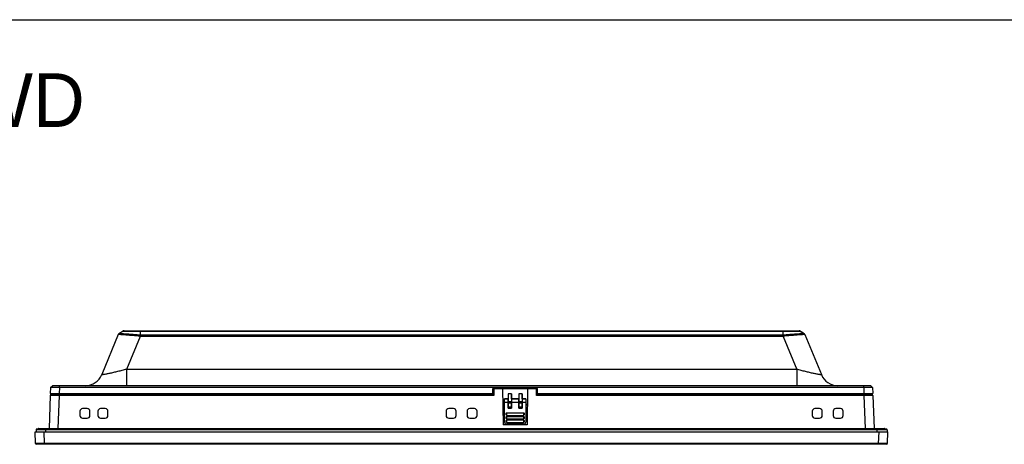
# Model space of a CAD drawing. Header units: millimetres. Extents: x 0 to 1682, y 0 to 1188.
# Tile 11 of 20: x 317 to 868, y 950 to 1188. Entities that reach past the tile are written whole.
import ezdxf

# ---------------------------------------------------------------- set-up
doc = ezdxf.new("R2010")
doc.units = ezdxf.units.MM
doc.header["$LTSCALE"] = 92.51
for name, color, linetype in [('2D-MDP_1950WD-FORMAT', 7, 'CONTINUOUS'), ('2D-MDP_1950WD-TEXT', 7, 'CONTINUOUS'), ('FRONT_BEZEL-RT1951WD-SHAPE', 7, 'CONTINUOUS'), ('GASKET-RT1951WD_BASE-SHAPE', 7, 'CONTINUOUS'), ('REAR_CASE-MDP_1950WD_V3-1-SHAPE', 7, 'CONTINUOUS')]:
    doc.layers.add(name, color=color, linetype=linetype)
doc.styles.get("Standard").update_dxf_attribs({"font": 'gothic.ttf'})

msp = doc.modelspace()

# ---------------------------------------------------------------- linework, layer by layer
at = {"layer": '2D-MDP_1950WD-FORMAT', "color": 7, "linetype": 'Continuous'}
msp.add_line((0, 1188), (1682, 1188), dxfattribs=at)
at = {"layer": 'FRONT_BEZEL-RT1951WD-SHAPE', "color": 7, "linetype": 'Continuous'}
for p, q in [((582.455251, 981.724662), (587.455251, 981.724662)), ((582.455251, 981.724662), (582.455251, 977.742112)), ((587.455251, 981.724662), (587.81308, 961.224662)), ((601.455251, 981.724662), (601.097422, 961.224662)), ((601.455251, 981.724662), (606.455251, 981.724662)), ((606.455251, 977.742112), (606.455251, 981.724662)), ((334.164752, 977.742112), (333.5216, 959.324662)), ((582.455251, 978.224662), (334.664447, 978.224662)), ((339.161706, 977.742112), (338.518554, 959.324662)), ((339.161706, 977.742112), (339.161706, 978.224662)), ((582.455251, 977.742112), (339.161706, 977.742112)), ((794.246055, 978.224662), (606.455251, 978.224662)), ((789.748796, 977.742112), (606.455251, 977.742112)), ((789.748796, 977.742112), (789.748796, 978.224662)), ((789.748796, 977.742112), (790.391947, 959.324662)), ((794.74575, 977.742112), (795.388901, 959.324662)), ((354.905251, 970.424662), (352.305251, 970.424662)), ((365.005251, 970.424662), (362.405251, 970.424662)), ((559.905251, 970.424662), (557.305251, 970.424662)), ((571.605251, 970.424662), (569.005251, 970.424662)), ((587.616213, 972.503166), (588.455251, 972.503166)), ((600.455251, 972.503166), (601.294289, 972.503166)), ((764.905251, 970.424662), (762.305251, 970.424662)), ((776.605251, 970.424662), (774.005251, 970.424662)), ((350.805251, 968.924662), (350.805251, 966.524662)), ((352.305251, 965.024662), (354.905251, 965.024662)), ((356.405251, 966.524662), (356.405251, 968.924662)), ((360.905251, 968.924662), (360.905251, 966.524662)), ((362.405251, 965.024662), (365.005251, 965.024662)), ((366.505251, 966.524662), (366.505251, 968.924662)), ((555.805251, 968.924662), (555.805251, 966.524662)), ((557.305251, 965.024662), (559.905251, 965.024662)), ((561.405251, 966.524662), (561.405251, 968.924662)), ((567.505251, 968.924662), (567.505251, 966.524662)), ((569.005251, 965.024662), (571.605251, 965.024662)), ((573.105251, 966.524662), (573.105251, 968.924662)), ((760.805251, 968.924662), (760.805251, 966.524662)), ((762.305251, 965.024662), (764.905251, 965.024662)), ((766.405251, 966.524662), (766.405251, 968.924662)), ((772.505251, 968.924662), (772.505251, 966.524662)), ((774.005251, 965.024662), (776.605251, 965.024662)), ((778.105251, 966.524662), (778.105251, 968.924662)), ((601.097422, 961.224662), (587.81308, 961.224662)), ((325.982247, 950.924357), (325.755251, 957.424662)), ((325.755251, 957.424662), (803.155251, 957.424662)), ((330.979201, 950.924357), (330.752205, 957.424662)), ((797.931301, 950.924357), (798.158297, 957.424662)), ((802.928255, 950.924357), (803.155251, 957.424662)), ((326.499696, 950.424662), (325.982247, 950.924357)), ((325.982281, 950.924293), (326.499696, 950.424662)), ((802.410806, 950.424662), (326.499696, 950.424662)), ((330.979201, 950.424662), (330.979201, 950.924357)), ((797.931301, 950.924357), (330.979201, 950.924357)), ((797.931301, 950.424662), (797.931301, 950.924357)), ((802.410806, 950.424662), (802.928255, 950.924357)), ((802.410806, 950.424662), (802.928221, 950.924293))]:
    msp.add_line(p, q, dxfattribs=at)
for centre, radius, start, end in [((334.664447, 977.724662), 0.5, 90, 178), ((794.246055, 977.724662), 0.5, 2, 90), ((352.305251, 968.924662), 1.5, 90, 180), ((354.905251, 968.924662), 1.5, 0, 90), ((362.405251, 968.924662), 1.5, 90, 180), ((365.005251, 968.924662), 1.5, 0, 90), ((557.305251, 968.924662), 1.5, 90, 180), ((559.905251, 968.924662), 1.5, 0, 90), ((569.005251, 968.924662), 1.5, 90, 180), ((571.605251, 968.924662), 1.5, 0, 90), ((762.305251, 968.924662), 1.5, 90, 180), ((764.905251, 968.924662), 1.5, 0, 90), ((774.005251, 968.924662), 1.5, 90, 180), ((776.605251, 968.924662), 1.5, 0, 90), ((352.305251, 966.524662), 1.5, 180, 270), ((354.905251, 966.524662), 1.5, 270, 0), ((362.405251, 966.524662), 1.5, 180, 270), ((365.005251, 966.524662), 1.5, 270, 0), ((557.305251, 966.524662), 1.5, 180, 270), ((559.905251, 966.524662), 1.5, 270, 0), ((569.005251, 966.524662), 1.5, 180, 270), ((571.605251, 966.524662), 1.5, 270, 0), ((762.305251, 966.524662), 1.5, 180, 270), ((764.905251, 966.524662), 1.5, 270, 0), ((774.005251, 966.524662), 1.5, 180, 270), ((776.605251, 966.524662), 1.5, 270, 0)]:
    msp.add_arc(centre, radius, start, end, dxfattribs=at)
for points, knots in [([(339.161706, 977.742112), (338.836745, 977.743244), (338.199321, 977.74525), (337.273917, 977.747517), (336.421059, 977.748938), (335.770894, 977.749403), (335.311338, 977.74926), (335.020182, 977.748919), (334.768892, 977.748375), (334.559987, 977.747556), (334.413119, 977.7468), (334.318551, 977.745802), (334.264434, 977.745504), (334.223642, 977.743987), (334.191121, 977.745239), (334.177485, 977.741162), (334.164827, 977.744145), (334.164752, 977.742112)], [0, 0, 0, 0, 0.195092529, 0.3826805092, 0.5555703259, 0.7071085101, 0.7730097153, 0.8314639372, 0.8819090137, 0.9238602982, 0.95691537, 0.9700045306, 0.9807576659, 0.989150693, 0.9951613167, 0.9987781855, 1, 1, 1, 1]), ([(794.74575, 977.742112), (794.745675, 977.744145), (794.733018, 977.741162), (794.719385, 977.745239), (794.686868, 977.743987), (794.646082, 977.745504), (794.591972, 977.745802), (794.497414, 977.7468), (794.350556, 977.747556), (794.141662, 977.748375), (793.890381, 977.748919), (793.599233, 977.74926), (793.139688, 977.749403), (792.489533, 977.748938), (791.636671, 977.747517), (790.711237, 977.74525), (790.07378, 977.743244), (789.748796, 977.742112)], [0, 0, 0, 0, 0.0012215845, 0.0048379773, 0.0108479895, 0.0192395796, 0.0299911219, 0.0430791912, 0.0761311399, 0.1180803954, 0.1685239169, 0.2269764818, 0.2928758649, 0.4444115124, 0.6172993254, 0.8048939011, 1, 1, 1, 1]), ([(330.979201, 950.924357), (330.654785, 950.923187), (330.018523, 950.921113), (329.094821, 950.918767), (328.243468, 950.917297), (327.594249, 950.916806), (327.13508, 950.916955), (326.843821, 950.917285), (326.592202, 950.917893), (326.382533, 950.918587), (326.217107, 950.919842), (326.107124, 950.920354), (326.042971, 950.922109), (326.011524, 950.921607), (325.993932, 950.924504), (325.983948, 950.922682), (325.982281, 950.924293)], [0, 0, 0, 0, 0.1947663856, 0.3819864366, 0.5545521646, 0.7058829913, 0.7717485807, 0.8302194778, 0.8807384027, 0.9228218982, 0.9560629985, 0.9801414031, 0.9886714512, 0.9948309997, 0.9986082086, 1, 1, 1, 1]), ([(802.928221, 950.924293), (802.926553, 950.92268), (802.916561, 950.924505), (802.898956, 950.921606), (802.867487, 950.922108), (802.803298, 950.920353), (802.693268, 950.919841), (802.527794, 950.918586), (802.318085, 950.917892), (802.066429, 950.917285), (801.775134, 950.916955), (801.315923, 950.916806), (800.666656, 950.917297), (799.815295, 950.918768), (798.891719, 950.921114), (798.255601, 950.923187), (797.931301, 950.924357)], [0, 0, 0, 0, 0.0013928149, 0.005172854, 0.011336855, 0.0198726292, 0.0439631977, 0.0772137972, 0.119304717, 0.1698307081, 0.22830921, 0.2941818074, 0.4455231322, 0.6181003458, 0.8053030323, 1, 1, 1, 1])]:
    msp.add_open_spline(points, degree=3, knots=knots, dxfattribs=at)
at = {"layer": 'GASKET-RT1951WD_BASE-SHAPE', "color": 7, "linetype": 'Continuous'}
for p, q in [((327.755251, 959.324662), (801.155251, 959.324662)), ((331.755251, 957.424662), (331.755251, 959.324662)), ((797.155251, 957.424662), (797.155251, 959.324662)), ((326.255251, 958.524662), (326.255251, 957.424662)), ((802.655251, 958.524662), (326.255251, 958.524662)), ((802.255251, 958.924662), (326.655251, 958.924662)), ((327.461312, 959.084662), (801.44919, 959.084662)), ((802.655251, 958.524662), (802.655251, 957.424662))]:
    msp.add_line(p, q, dxfattribs=at)
for centre, radius, start, end in [((327.755251, 959.024662), 0.3, 90, 168.46304097), ((801.155251, 959.024662), 0.3, 11.53695903, 90), ((326.655251, 958.524662), 0.4, 90, 180), ((327.265353, 959.124662), 0.2, 270, 348.46304097), ((801.645149, 959.124662), 0.2, 191.53695903, 270), ((802.255251, 958.524662), 0.4, 0, 90)]:
    msp.add_arc(centre, radius, start, end, dxfattribs=at)
at = {"layer": 'REAR_CASE-MDP_1950WD_V3-1-SHAPE', "color": 7, "linetype": 'Continuous'}
for p, q in [((372.290285, 1011.796962), (363.01226, 989.397828)), ((372.313092, 1011.848836), (372.290286, 1011.796964)), ((372.290288, 1011.79697), (372.294394, 1011.806736)), ((372.349982, 1011.917519), (372.308707, 1011.838724)), ((372.318535, 1011.85895), (372.313092, 1011.848836)), ((372.338361, 1011.895788), (372.323222, 1011.86766)), ((372.324984, 1011.871834), (372.335075, 1011.890934)), ((372.335075, 1011.890934), (372.337203, 1011.894837)), ((372.39678, 1011.990522), (372.349982, 1011.917519)), ((372.36662, 1011.948296), (372.350445, 1011.918243)), ((372.448135, 1012.057352), (372.39678, 1011.990522)), ((372.576623, 1012.198726), (372.500645, 1012.124782)), ((374.919389, 1013.756135), (372.658507, 1012.245462)), ((372.660524, 1012.247939), (372.661884, 1012.25068)), ((374.919439, 1013.756185), (372.66135, 1012.248518)), ((372.663961, 1012.249963), (372.661351, 1012.24852)), ((374.920351, 1013.757077), (374.919494, 1013.756205)), ((375.126543, 1013.86201), (375.04464, 1013.827349)), ((375.211201, 1013.889257), (375.126543, 1013.86201)), ((375.297946, 1013.908874), (375.211201, 1013.889257)), ((375.38609, 1013.920707), (375.297946, 1013.908874)), ((375.474937, 1013.924662), (375.38609, 1013.920707)), ((375.474503, 1013.924662), (753.435999, 1013.924662)), ((384.439133, 1010.815233), (376.791869, 992.353104)), ((744.344015, 1010.804927), (384.56648, 1010.804927)), ((384.59533, 1013.662001), (384.59533, 1011.455049)), ((384.59533, 1013.662001), (744.315172, 1013.662001)), ((744.315172, 1011.455049), (384.59533, 1011.455049)), ((744.315172, 1013.662001), (744.315172, 1011.455049)), ((744.471369, 1010.815232), (752.118633, 992.353104)), ((753.6993, 1013.889257), (753.612556, 1013.908874)), ((753.783958, 1013.86201), (753.6993, 1013.889257)), ((753.865861, 1013.827349), (753.783958, 1013.86201)), ((753.94436, 1013.785549), (753.865861, 1013.827349)), ((753.991064, 1013.756178), (753.94436, 1013.785549)), ((753.991008, 1013.756205), (753.99016, 1013.757071)), ((756.249154, 1012.248517), (753.991062, 1013.756185)), ((753.991113, 1013.756135), (756.251994, 1012.245462)), ((756.255839, 1012.261926), (756.198924, 1012.301548)), ((756.249152, 1012.248518), (756.245968, 1012.250223)), ((756.480661, 1012.040931), (756.409814, 1012.124829)), ((756.543847, 1011.948354), (756.480661, 1012.040931)), ((756.562226, 1011.914575), (756.515421, 1011.988101)), ((756.560947, 1011.916584), (756.543847, 1011.948354)), ((756.603425, 1011.835227), (756.562226, 1011.914575)), ((756.597389, 1011.848881), (756.582973, 1011.875663)), ((756.620216, 1011.796965), (756.597389, 1011.848881)), ((756.620213, 1011.79697), (765.898242, 989.397828)), ((376.791869, 992.353104), (376.791869, 983.224662)), ((752.118633, 992.353104), (376.791869, 992.353104)), ((752.118633, 992.353104), (752.118633, 983.224662)), ((334.321307, 982.225271), (334.202555, 978.824662)), ((334.321307, 982.225271), (335.356207, 983.224662)), ((334.321444, 982.225528), (334.321307, 982.225271)), ((793.554295, 983.224662), (335.356207, 983.224662)), ((339.318261, 982.225271), (339.199509, 978.824662)), ((339.318261, 982.225271), (339.318261, 983.224662)), ((789.59224, 982.225271), (339.318261, 982.225271)), ((581.955251, 981.724662), (606.955251, 981.724662)), ((581.955251, 978.224662), (581.955251, 981.724662)), ((606.955251, 978.224662), (606.955251, 981.724662)), ((789.59224, 982.225271), (789.59224, 983.224662)), ((789.59224, 982.225271), (789.710992, 978.824662)), ((794.589058, 982.225528), (793.554295, 983.224662)), ((794.589195, 982.225271), (793.554295, 983.224662)), ((794.589195, 982.225271), (794.589058, 982.225528)), ((794.589195, 982.225271), (794.707946, 978.824662)), ((334.202555, 978.824662), (581.955251, 978.824662)), ((334.881603, 978.224662), (334.881603, 978.824662)), ((334.881603, 978.224662), (339.161706, 978.224662)), ((339.178557, 978.224662), (339.178557, 978.824662)), ((581.955251, 980.724662), (582.455251, 980.724662)), ((588.455251, 975.861687), (590.455251, 975.861687)), ((588.455251, 962.824662), (588.455251, 975.861687)), ((590.468944, 975.820576), (588.455251, 975.820576)), ((590.455251, 978.724662), (590.455251, 975.861687)), ((590.455251, 975.861687), (590.468944, 975.820576)), ((592.44377, 978.724662), (590.466732, 978.724662)), ((590.466732, 978.724662), (590.562474, 974.122148)), ((592.44377, 978.724662), (592.348028, 974.122148)), ((592.455251, 975.861687), (592.441558, 975.820576)), ((596.468944, 975.820576), (592.441558, 975.820576)), ((592.455251, 975.861687), (592.455251, 978.724662)), ((592.455251, 975.861687), (596.455251, 975.861687)), ((596.455251, 978.724662), (596.455251, 975.861687)), ((596.455251, 975.861687), (596.468944, 975.820576)), ((598.44377, 978.724662), (596.466732, 978.724662)), ((596.466732, 978.724662), (596.562474, 974.122148)), ((598.44377, 978.724662), (598.348028, 974.122148)), ((598.455251, 975.861687), (598.441558, 975.820576)), ((600.455251, 975.820576), (598.441558, 975.820576)), ((598.455251, 975.861687), (598.455251, 978.724662)), ((598.455251, 975.861687), (600.455251, 975.861687)), ((600.455251, 975.861687), (600.455251, 962.824662)), ((606.455251, 980.724662), (606.955251, 980.724662)), ((606.955251, 978.824662), (794.707946, 978.824662)), ((789.731945, 978.224662), (789.731945, 978.824662)), ((789.748796, 978.224662), (794.028899, 978.224662)), ((794.028899, 978.224662), (794.028899, 978.824662)), ((588.455251, 972.724662), (587.612346, 972.724662)), ((590.502005, 973.893116), (588.455251, 973.893116)), ((590.503937, 970.724662), (590.502005, 973.893116)), ((590.503937, 970.724662), (592.406565, 970.724662)), ((592.348028, 974.122148), (590.562474, 974.122148)), ((592.341793, 973.356103), (590.568709, 973.356103)), ((590.568709, 973.356103), (590.568709, 971.224662)), ((592.341793, 971.224662), (590.568709, 971.224662)), ((592.341793, 973.356103), (592.341793, 971.224662)), ((592.406565, 970.724662), (592.408496, 973.893116)), ((596.502005, 973.893116), (592.408496, 973.893116)), ((596.503937, 970.724662), (596.502005, 973.893116)), ((596.503937, 970.724662), (598.406565, 970.724662)), ((598.348028, 974.122148), (596.562474, 974.122148)), ((598.341793, 973.356103), (596.568709, 973.356103)), ((596.568709, 973.356103), (596.568709, 971.224662)), ((598.341793, 971.224662), (596.568709, 971.224662)), ((598.341793, 973.356103), (598.341793, 971.224662)), ((598.406565, 970.724662), (598.408496, 973.893116)), ((600.455251, 973.893116), (598.408496, 973.893116)), ((601.298155, 972.724662), (600.455251, 972.724662)), ((589.455251, 966.959449), (589.455251, 967.707325)), ((589.455251, 964.959449), (589.455251, 965.707325)), ((589.755251, 968.040063), (599.155251, 968.040063)), ((589.755251, 966.626711), (589.755251, 968.040063)), ((589.755251, 966.626711), (599.155251, 966.626711)), ((589.755251, 966.040063), (599.155251, 966.040063)), ((589.755251, 964.626711), (589.755251, 966.040063)), ((599.155251, 968.040063), (599.155251, 966.626711)), ((599.155251, 966.040063), (599.155251, 964.626711)), ((599.455251, 967.707325), (599.455251, 966.959449)), ((599.455251, 965.707325), (599.455251, 964.959449)), ((589.455251, 962.959449), (589.455251, 963.707325)), ((589.455251, 961.824662), (599.455251, 961.824662)), ((589.755251, 964.626711), (599.155251, 964.626711)), ((589.755251, 964.040063), (599.155251, 964.040063)), ((589.755251, 962.626711), (589.755251, 964.040063)), ((589.755251, 962.626711), (599.155251, 962.626711)), ((599.155251, 964.040063), (599.155251, 962.626711)), ((599.455251, 963.707325), (599.455251, 962.959449))]:
    msp.add_line(p, q, dxfattribs=at)
for points in [[(372.500645, 1012.124782), (372.429794, 1012.040869), (372.36662, 1011.948296)], [(372.661356, 1012.248522), (372.619564, 1012.219077), (372.560772, 1012.171878), (372.503221, 1012.117939), (372.448135, 1012.057352)], [(372.711626, 1012.30158), (372.654563, 1012.26185), (372.576623, 1012.198726)], [(374.920277, 1013.757028), (374.704999, 1013.613881), (374.320454, 1013.359055), (373.915481, 1013.091719), (373.490144, 1012.811869), (373.044486, 1012.519489), (372.711581, 1012.301549)], [(375.04464, 1013.827349), (374.96614, 1013.785548), (374.919438, 1013.756178)], [(753.612556, 1013.908874), (753.524412, 1013.920707), (753.435565, 1013.924662)], [(756.19892, 1012.30155), (755.866015, 1012.51949), (755.420356, 1012.811871), (754.995018, 1013.091721), (754.590044, 1013.359058), (754.2055, 1013.613883), (753.990225, 1013.757028)], [(756.408734, 1012.116464), (756.350961, 1012.17081), (756.291897, 1012.218364), (756.249148, 1012.248521)], [(756.409814, 1012.124829), (756.333834, 1012.198765), (756.255839, 1012.261926)], [(756.515421, 1011.988101), (756.463981, 1012.05542), (756.408734, 1012.116464)], [(756.620285, 1011.796809), (756.612744, 1011.81453), (756.606556, 1011.828093)]]:
    msp.add_lwpolyline(points, dxfattribs=at)
for centre, radius, start, end in [((373.208972, 1011.422676), 0.991989, 153.86764279, 157.49686882), ((373.211883, 1011.41517), 0.997551, 154.79232082, 156.88814733), ((373.214649, 1011.413882), 1.000602, 154.01471071, 154.79306042), ((373.215607, 1011.413416), 1.001668, 153.41760824, 154.01475394), ((373.216269, 1011.413085), 1.002408, 152.76484987, 153.41760978), ((373.213543, 1011.420459), 0.997069, 151.83590774, 153.11850642), ((373.213583, 1011.420452), 0.997108, 149.36716454, 150.43429091), ((373.211285, 1011.421836), 0.994425, 146.18525932, 149.36831672), ((373.215375, 1011.417897), 1.000016, 129.24111699, 146.12815485), ((373.212726, 1011.42019), 0.996565, 123.55530008, 129.20659342), ((372.839972, 1012.10497), 0.234794, 123.1493506, 125.95406277), ((375.474959, 1012.924664), 0.999997, 90.00000301, 123.74999983), ((375.474503, 1012.924662), 1, 90, 123.65739216), ((383.539577, 998.907485), 11.941677, 85.06685743, 85.67986611), ((745.511326, 998.171613), 13.338369, 94.69253024, 95.14506752), ((745.370577, 998.910822), 11.938323, 94.31967411, 94.93288791), ((753.435543, 1012.924664), 0.999997, 56.25000414, 90.00000177), ((753.435999, 1012.924662), 1, 56.34261329, 90), ((755.694812, 1011.416865), 1.000973, 39.53395963, 56.40853149), ((755.653, 1011.968809), 0.658947, 25.06888017, 25.32539996), ((755.699862, 1011.422159), 0.993709, 33.81994543, 39.48388683), ((755.699634, 1011.422104), 0.99393, 31.16864909, 33.81526629), ((755.697436, 1011.420756), 0.996507, 30.40488903, 31.16956282), ((755.696828, 1011.420399), 0.997213, 29.44462713, 30.40488756), ((755.696545, 1011.420239), 0.997538, 28.16403847, 29.44465), ((755.697293, 1011.420634), 0.996692, 26.00340204, 28.16429173), ((755.69455, 1011.413246), 1.002052, 25.97091558, 27.20285684), ((755.699986, 1011.421947), 0.993696, 24.14102668, 26.00346225), ((755.698461, 1011.415114), 0.997718, 22.50287019, 25.97282185), ((755.703946, 1011.423722), 0.989356, 22.50070514, 24.14099678), ((353.773465, 993.224662), 10, 270.50782605, 337.5), ((775.137037, 993.224662), 10, 202.5, 269.64684433), ((589.455251, 962.824662), 1, 180, 270), ((599.455251, 962.824662), 1, 270, 0)]:
    msp.add_arc(centre, radius, start, end, dxfattribs=at)
for centre, major_axis, start_param, end_param in [((590.467116, 973.823317), (0, 2), -1.5358897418, -0.0523598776), ((592.443385, 973.823317), (0, 2), 0.0523598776, 1.5358897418), ((596.467116, 973.823317), (0, 2), -1.5358897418, -0.0523598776), ((598.443385, 973.823317), (0, 2), 0.0523598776, 1.5358897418), ((590.559981, 971.224662), (0, 0.5), -3.1415926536, -1.5707963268), ((590.551254, 973.356103), (0, 1), -1.5707963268, -0.6981317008), ((592.359248, 973.356103), (0, 1), 0.6981317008, 1.5707963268), ((592.350521, 971.224662), (0, 0.5), -4.7123889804, -3.1415926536), ((596.559981, 971.224662), (0, 0.5), -3.1415926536, -1.5707963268), ((596.551254, 973.356103), (0, 1), -1.5707963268, -0.6981317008), ((598.359248, 973.356103), (0, 1), 0.6981317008, 1.5707963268), ((598.350521, 971.224662), (0, 0.5), -4.7123889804, -3.1415926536)]:
    msp.add_ellipse(centre, major_axis=major_axis, ratio=0.0174550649, start_param=start_param, end_param=end_param, dxfattribs=at)
for points, knots in [([(372.294431, 1011.801416), (372.293486, 1011.800786), (372.291856, 1011.799516), (372.290634, 1011.797804), (372.290284, 1011.796959)], [0, 0, 0, 0, 0.5538052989, 1, 1, 1, 1]), ([(372.308163, 1011.807042), (372.305451, 1011.806278), (372.300726, 1011.804758), (372.296215, 1011.802604), (372.294431, 1011.801416)], [0, 0, 0, 0, 0.5680030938, 1, 1, 1, 1]), ([(372.426443, 1011.819202), (372.413155, 1011.818708), (372.373654, 1011.816543), (372.333542, 1011.814188), (372.308163, 1011.807042)], [0, 0, 0, 0, 0.3352460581, 1, 1, 1, 1]), ([(384.439133, 1010.815233), (383.0507, 1010.954673), (381.017469, 1011.153185), (378.398274, 1011.393977), (376.66227, 1011.545884), (375.16196, 1011.667734), (373.949787, 1011.757298), (373.070693, 1011.806687), (372.599706, 1011.825639), (372.426443, 1011.819202)], [0, 0, 0, 0, 0.3472154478, 0.5083190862, 0.654471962, 0.7808194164, 0.882880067, 0.9568578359, 1, 1, 1, 1]), ([(372.661884, 1012.25068), (372.663764, 1012.254654), (372.673982, 1012.272057), (372.689422, 1012.285811), (372.702116, 1012.295032)], [0, 0, 0, 0, 0.2189089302, 1, 1, 1, 1]), ([(384.490371, 1011.465273), (383.748705, 1011.526155), (382.290277, 1011.644062), (380.163681, 1011.809458), (378.184067, 1011.956665), (376.658716, 1012.063627), (375.565909, 1012.135177), (374.862161, 1012.178622), (374.246993, 1012.213623), (373.727239, 1012.239904), (373.308846, 1012.256951), (373.025571, 1012.264651), (372.853215, 1012.264872), (372.76497, 1012.263191), (372.705283, 1012.258503), (372.673839, 1012.254592), (372.663961, 1012.249963)], [0, 0, 0, 0, 0.188299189, 0.3702374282, 0.5397283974, 0.6905938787, 0.7571510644, 0.8168391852, 0.8690048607, 0.9130633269, 0.9485169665, 0.9749720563, 0.9847361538, 0.9921611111, 0.9972398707, 1, 1, 1, 1]), ([(374.919438, 1013.756183), (374.923282, 1013.758727), (374.942281, 1013.754956), (374.978805, 1013.759478), (375.042001, 1013.757568), (375.128077, 1013.758593), (375.23857, 1013.75801), (375.432352, 1013.757476), (375.731144, 1013.755696), (376.154379, 1013.752804), (376.659717, 1013.748785), (377.240531, 1013.743765), (378.14439, 1013.735407), (379.405265, 1013.722767), (381.038729, 1013.705041), (382.788493, 1013.684662), (383.986807, 1013.669762), (384.59533, 1013.661919)], [0, 0, 0, 0, 0.0014290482, 0.0053644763, 0.0118092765, 0.020752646, 0.0321681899, 0.0460204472, 0.0808526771, 0.1247909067, 0.1772454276, 0.2375259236, 0.3048689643, 0.4574816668, 0.6284563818, 0.8113232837, 1, 1, 1, 1]), ([(384.439133, 1010.815233), (384.443758, 1010.875991), (384.460401, 1011.092706), (384.477461, 1011.309389), (384.490371, 1011.465273)], [0, 0, 0, 0, 0.2803490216, 1, 1, 1, 1]), ([(384.59533, 1011.455049), (384.595291, 1011.409256), (384.58763, 1011.310992), (384.579891, 1011.094241), (384.571634, 1010.923294), (384.566496, 1010.804927)], [0, 0, 0, 0, 0.2111013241, 0.4538150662, 1, 1, 1, 1]), ([(384.59533, 1013.662001), (384.595138, 1013.699301), (384.594531, 1013.763913), (384.594365, 1013.83947), (384.592837, 1013.882912), (384.593749, 1013.905977), (384.590839, 1013.915528), (384.593006, 1013.924662), (384.591561, 1013.924662)], [0, 0, 0, 0, 0.4259244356, 0.741045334, 0.8535027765, 0.9345711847, 0.9835001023, 1, 1, 1, 1]), ([(744.315172, 1013.662001), (744.315374, 1013.699301), (744.316003, 1013.763912), (744.316156, 1013.839471), (744.317707, 1013.882911), (744.316776, 1013.90598), (744.319718, 1013.915523), (744.317496, 1013.924662), (744.31894, 1013.924662)], [0, 0, 0, 0, 0.4259300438, 0.7410550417, 0.8535142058, 0.9345837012, 0.9835113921, 1, 1, 1, 1]), ([(744.315172, 1013.661919), (744.923712, 1013.66976), (746.122095, 1013.684664), (747.871983, 1013.705039), (749.505561, 1013.722769), (750.766486, 1013.735409), (751.670318, 1013.743767), (752.25107, 1013.748785), (752.75633, 1013.752805), (753.179484, 1013.755697), (753.478216, 1013.757476), (753.671961, 1013.75801), (753.78244, 1013.758594), (753.868507, 1013.757567), (753.931699, 1013.759475), (753.96822, 1013.754957), (753.987219, 1013.758727), (753.991064, 1013.756183)], [0, 0, 0, 0, 0.1886820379, 0.371564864, 0.5425567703, 0.6951720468, 0.7625108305, 0.8227846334, 0.8752305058, 0.9191600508, 0.9539846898, 0.9678344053, 0.97924867, 0.9881915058, 0.9946355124, 0.998570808, 1, 1, 1, 1]), ([(744.315172, 1011.455049), (744.315172, 1011.409256), (744.322884, 1011.310992), (744.330591, 1011.09424), (744.338868, 1010.923294), (744.344006, 1010.804927)], [0, 0, 0, 0, 0.2111011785, 0.4538149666, 1, 1, 1, 1]), ([(756.245968, 1012.250223), (756.235751, 1012.254742), (756.20386, 1012.258672), (756.143353, 1012.263262), (756.054428, 1012.264918), (755.881222, 1012.264564), (755.597061, 1012.256792), (755.177767, 1012.239654), (754.65737, 1012.213284), (754.041806, 1012.178235), (753.337905, 1012.134748), (752.245354, 1012.063184), (750.720854, 1011.956255), (748.742757, 1011.809143), (746.61811, 1011.643903), (745.161088, 1011.526088), (744.420134, 1011.465273)], [0, 0, 0, 0, 0.0028269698, 0.0079706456, 0.0154557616, 0.0252754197, 0.0518280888, 0.0873602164, 0.1314754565, 0.1836769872, 0.2433809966, 0.3099353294, 0.460737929, 0.630099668, 0.8118718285, 1, 1, 1, 1]), ([(744.471369, 1010.815232), (744.466744, 1010.875991), (744.450103, 1011.092705), (744.433043, 1011.309389), (744.420134, 1011.465273)], [0, 0, 0, 0, 0.280349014, 1, 1, 1, 1]), ([(756.508147, 1011.818142), (756.34265, 1011.826713), (755.88377, 1011.808229), (755.018774, 1011.761491), (753.811876, 1011.672564), (752.309028, 1011.551096), (750.56383, 1011.398617), (747.923616, 1011.156174), (745.872626, 1010.955945), (744.471369, 1010.815232)], [0, 0, 0, 0, 0.0411529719, 0.1138212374, 0.2152530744, 0.3415963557, 0.4882644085, 0.650276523, 1, 1, 1, 1]), ([(756.198921, 1012.30155), (756.204781, 1012.297717), (756.224114, 1012.283934), (756.241411, 1012.265909), (756.248618, 1012.25068)], [0, 0, 0, 0, 0.2936033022, 1, 1, 1, 1]), ([(756.620213, 1011.79697), (756.615886, 1011.807415), (756.567924, 1011.811943), (756.535175, 1011.816743), (756.508147, 1011.818142)], [0, 0, 0, 0, 0.2946655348, 1, 1, 1, 1]), ([(376.791869, 992.353104), (375.97388, 992.139616), (374.350546, 991.721937), (371.952473, 991.124567), (369.659725, 990.574822), (367.848288, 990.161317), (366.515269, 989.873924), (365.636971, 989.693746), (364.862756, 989.545558), (364.289841, 989.446692), (363.896039, 989.388013), (363.654219, 989.35685), (363.449738, 989.335978), (363.285045, 989.325868), (363.157471, 989.32524), (363.074166, 989.335993), (363.013045, 989.353422), (363.007922, 989.387354), (363.01226, 989.397828)], [0, 0, 0, 0, 0.1791055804, 0.3551201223, 0.5235795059, 0.678612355, 0.7487526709, 0.8124802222, 0.8685611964, 0.9157498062, 0.935644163, 0.9529016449, 0.9674205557, 0.9791284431, 0.9879945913, 0.9940626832, 0.9975981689, 1, 1, 1, 1]), ([(765.898242, 989.397828), (765.902581, 989.387353), (765.897476, 989.35342), (765.836347, 989.336009), (765.753066, 989.325237), (765.625504, 989.325868), (765.46083, 989.335973), (765.256366, 989.35684), (765.014563, 989.387999), (764.62078, 989.446673), (764.047874, 989.545534), (763.273649, 989.693722), (762.395319, 989.873906), (761.062261, 990.161307), (759.250798, 990.574818), (756.958036, 991.124565), (754.559961, 991.721936), (752.936624, 992.139615), (752.118633, 992.353104)], [0, 0, 0, 0, 0.0024020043, 0.0059367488, 0.0120037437, 0.0208686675, 0.0325753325, 0.0470929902, 0.0643492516, 0.0842423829, 0.131429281, 0.1875109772, 0.2512415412, 0.3213847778, 0.4764202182, 0.6448795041, 0.820894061, 1, 1, 1, 1]), ([(339.318261, 982.225271), (338.994634, 982.227607), (338.359834, 982.231747), (337.438081, 982.236432), (336.588133, 982.239379), (335.939661, 982.240366), (335.480688, 982.240088), (335.18924, 982.239424), (334.937186, 982.238268), (334.726846, 982.236762), (334.560462, 982.23461), (334.44959, 982.232878), (334.3845, 982.230364), (334.352397, 982.22974), (334.33381, 982.226865), (334.323351, 982.227371), (334.321444, 982.225528)], [0, 0, 0, 0, 0.1942894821, 0.3811003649, 0.5533666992, 0.7045454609, 0.7703994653, 0.8289055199, 0.8795086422, 0.9217272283, 0.9551553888, 0.9794740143, 0.9881446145, 0.9944592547, 0.9984079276, 1, 1, 1, 1]), ([(794.589058, 982.225528), (794.587149, 982.227372), (794.576683, 982.226865), (794.558083, 982.229742), (794.525958, 982.230365), (794.460832, 982.23288), (794.349916, 982.234612), (794.183485, 982.236764), (793.973106, 982.238269), (793.721016, 982.239425), (793.429533, 982.240088), (792.970518, 982.240366), (792.321998, 982.239378), (791.472043, 982.236431), (790.550412, 982.231745), (789.915754, 982.227606), (789.59224, 982.225271)], [0, 0, 0, 0, 0.0015931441, 0.0055446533, 0.0118636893, 0.0205398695, 0.0448702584, 0.0783076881, 0.1205334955, 0.1711434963, 0.2296570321, 0.2955179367, 0.4467070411, 0.6189848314, 0.8057786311, 1, 1, 1, 1]), ([(589.455251, 967.707325), (589.455251, 967.788746), (589.505678, 967.960319), (589.674563, 968.040063), (589.755251, 968.040063)], [0, 0, 0, 0, 0.5022658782, 1, 1, 1, 1]), ([(589.755251, 966.626711), (589.674566, 966.626711), (589.505681, 966.706452), (589.455251, 966.878025), (589.455251, 966.959449)], [0, 0, 0, 0, 0.49771846, 1, 1, 1, 1]), ([(589.455251, 965.707325), (589.455251, 965.788746), (589.505678, 965.960319), (589.674563, 966.040063), (589.755251, 966.040063)], [0, 0, 0, 0, 0.5022658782, 1, 1, 1, 1]), ([(589.755251, 964.626711), (589.674566, 964.626711), (589.505681, 964.706452), (589.455251, 964.878025), (589.455251, 964.959449)], [0, 0, 0, 0, 0.49771846, 1, 1, 1, 1]), ([(599.155251, 968.040063), (599.235935, 968.040063), (599.40482, 967.960322), (599.455251, 967.788749), (599.455251, 967.707325)], [0, 0, 0, 0, 0.4977166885, 1, 1, 1, 1]), ([(599.455251, 966.959449), (599.455251, 966.878026), (599.404823, 966.706454), (599.235938, 966.626711), (599.155251, 966.626711)], [0, 0, 0, 0, 0.5022698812, 1, 1, 1, 1]), ([(599.155251, 966.040063), (599.235935, 966.040063), (599.40482, 965.960322), (599.455251, 965.788749), (599.455251, 965.707325)], [0, 0, 0, 0, 0.4977166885, 1, 1, 1, 1]), ([(599.455251, 964.959449), (599.455251, 964.878026), (599.404823, 964.706454), (599.235938, 964.626711), (599.155251, 964.626711)], [0, 0, 0, 0, 0.5022698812, 1, 1, 1, 1]), ([(589.455251, 963.707325), (589.455251, 963.788746), (589.505678, 963.960319), (589.674563, 964.040063), (589.755251, 964.040063)], [0, 0, 0, 0, 0.5022658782, 1, 1, 1, 1]), ([(589.755251, 962.626711), (589.674566, 962.626711), (589.505681, 962.706452), (589.455251, 962.878025), (589.455251, 962.959449)], [0, 0, 0, 0, 0.49771846, 1, 1, 1, 1]), ([(599.155251, 964.040063), (599.235935, 964.040063), (599.40482, 963.960322), (599.455251, 963.788749), (599.455251, 963.707325)], [0, 0, 0, 0, 0.4977166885, 1, 1, 1, 1]), ([(599.455251, 962.959449), (599.455251, 962.878026), (599.404823, 962.706454), (599.235938, 962.626711), (599.155251, 962.626711)], [0, 0, 0, 0, 0.5022698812, 1, 1, 1, 1])]:
    msp.add_open_spline(points, degree=3, knots=knots, dxfattribs=at)
msp.add_open_spline([(384.59533, 1011.455924), (384.560347, 1011.459075), (384.525378, 1011.462399), (384.490371, 1011.465273)], degree=3, dxfattribs=at)

# ---------------------------------------------------------------- texts
at = {"layer": '2D-MDP_1950WD-TEXT', "color": 2, "linetype": 'Continuous', "insert": (36.947181, 1158.012185), "char_height": 30, "width": 297.11111111, "attachment_point": 1, "line_spacing_factor": 0.9}
msp.add_mtext('MDP-DC1900WD', dxfattribs=at)

doc.saveas('drawing.dxf')
